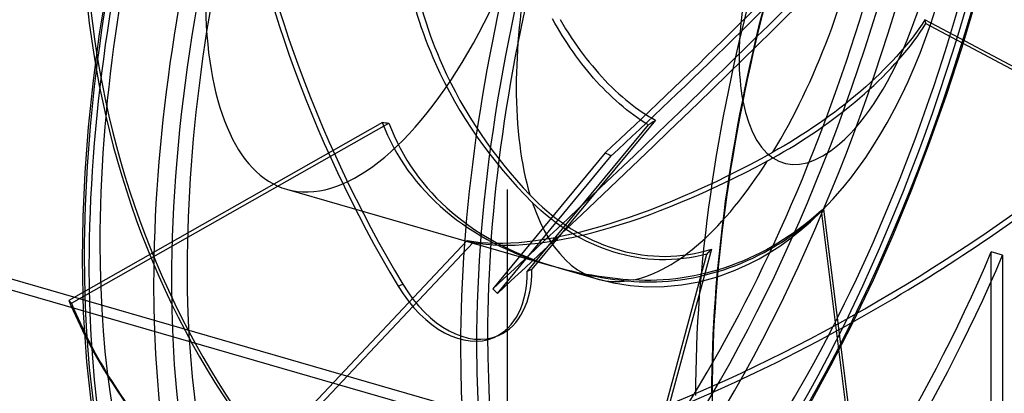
# Model space of a CAD drawing. Header units: millimetres. Extents: x -228 to 228, y -201 to 183.
# Tile 4 of 7: x 0 to 151, y -101 to -44. Entities that reach past the tile are written whole.
import ezdxf

# ---------------------------------------------------------------- set-up
doc = ezdxf.new("R2010")
doc.units = ezdxf.units.MM
doc.layers.add('HIDDEN', color=7, linetype='Continuous')
doc.layers.add('THICK', color=7, linetype='Continuous')

msp = doc.modelspace()

# ---------------------------------------------------------------- linework, layer by layer
at = {"layer": 'HIDDEN'}
for p, q in [((144.43, -48.1), (146.64, -40.65)), ((82.04, -44.44), (81.68, -43.78)), ((82.41, -45.07), (82.04, -44.44)), ((82.78, -45.69), (82.41, -45.07)), ((82.85, -43.86), (83.26, -44.57)), ((83.26, -44.57), (83.68, -45.27)), ((83.68, -45.27), (84.11, -45.95)), ((138.3, -44.6), (137.82, -45.3)), ((138.03, -45.81), (138.47, -45.13)), ((138.75, -43.92), (138.3, -44.6)), ((138.47, -45.13), (138.89, -44.47)), ((138.78, -44.01), (138.75, -43.92)), ((139.68, -44.41), (138.75, -43.92)), ((138.8, -44.11), (138.78, -44.01)), ((138.83, -44.2), (138.8, -44.11)), ((138.85, -44.29), (138.83, -44.2)), ((138.87, -44.38), (138.85, -44.29)), ((138.89, -44.47), (138.87, -44.38)), ((138.89, -44.47), (139.54, -44.81)), ((83.15, -46.3), (82.78, -45.69)), ((83.55, -46.93), (83.15, -46.3)), ((84.11, -45.95), (84.55, -46.63)), ((84.55, -46.63), (85, -47.3)), ((136.77, -46.7), (136.21, -47.41)), ((137.31, -46), (136.77, -46.7)), ((137.04, -47.19), (137.55, -46.5)), ((137.82, -45.3), (137.31, -46)), ((137.55, -46.5), (138.03, -45.81)), ((83.96, -47.56), (83.55, -46.93)), ((84.38, -48.19), (83.96, -47.56)), ((84.81, -48.81), (84.38, -48.19)), ((85, -47.3), (85.45, -47.95)), ((85.45, -47.95), (85.9, -48.59)), ((135.62, -48.12), (135.02, -48.82)), ((136.21, -47.41), (135.62, -48.12)), ((135.95, -48.58), (136.51, -47.89)), ((136.51, -47.89), (137.04, -47.19)), ((142.04, -55.48), (144.43, -48.1)), ((85.25, -49.43), (84.81, -48.81)), ((85.7, -50.04), (85.25, -49.43)), ((85.9, -48.59), (86.37, -49.21)), ((86.37, -49.21), (86.83, -49.82)), ((134.4, -49.52), (133.77, -50.2)), ((135.02, -48.82), (134.4, -49.52)), ((134.77, -49.98), (135.37, -49.28)), ((135.37, -49.28), (135.95, -48.58)), ((86.16, -50.64), (85.7, -50.04)), ((86.61, -51.22), (86.16, -50.64)), ((87.07, -51.78), (86.61, -51.22)), ((86.83, -49.82), (87.3, -50.41)), ((87.3, -50.41), (87.77, -50.98)), ((87.77, -50.98), (88.23, -51.54)), ((133.12, -50.88), (132.47, -51.54)), ((133.77, -50.2), (133.12, -50.88)), ((133.52, -51.35), (134.15, -50.67)), ((134.15, -50.67), (134.77, -49.98)), ((87.52, -52.33), (87.07, -51.78)), ((87.97, -52.84), (87.52, -52.33)), ((88.23, -51.54), (88.71, -52.08)), ((88.71, -52.08), (89.2, -52.63)), ((89.2, -52.63), (89.7, -53.16)), ((131.81, -52.19), (131.13, -52.84)), ((131.56, -53.33), (132.22, -52.68)), ((132.47, -51.54), (131.81, -52.19)), ((132.22, -52.68), (132.87, -52.02)), ((132.87, -52.02), (133.52, -51.35)), ((88.42, -53.35), (87.97, -52.84)), ((88.89, -53.85), (88.42, -53.35)), ((89.36, -54.35), (88.89, -53.85)), ((89.7, -53.16), (90.22, -53.7)), ((90.22, -53.7), (90.74, -54.22)), ((90.74, -54.22), (91.28, -54.73)), ((129.68, -54.17), (128.9, -54.85)), ((130.42, -53.5), (129.68, -54.17)), ((130.21, -54.59), (130.9, -53.96)), ((131.13, -52.84), (130.42, -53.5)), ((130.9, -53.96), (131.56, -53.33)), ((89.84, -54.85), (89.36, -54.35)), ((90.34, -55.33), (89.84, -54.85)), ((90.84, -55.81), (90.34, -55.33)), ((91.37, -56.3), (90.84, -55.81)), ((91.28, -54.73), (91.82, -55.23)), ((91.82, -55.23), (92.37, -55.72)), ((92.37, -55.72), (92.87, -56.14)), ((128.11, -55.52), (127.31, -56.18)), ((128.9, -54.85), (128.11, -55.52)), ((128.76, -55.87), (129.5, -55.23)), ((129.5, -55.23), (130.21, -54.59)), ((139.47, -62.77), (142.04, -55.48)), ((91.92, -56.78), (91.37, -56.3)), ((92.47, -57.24), (91.92, -56.78)), ((93.02, -57.69), (92.47, -57.24)), ((92.87, -56.14), (93.38, -56.55)), ((93.38, -56.55), (93.88, -56.95)), ((93.88, -56.95), (94.39, -57.33)), ((94.39, -57.33), (94.9, -57.7)), ((126.5, -56.83), (125.7, -57.45)), ((126.43, -57.79), (127.23, -57.15)), ((127.31, -56.18), (126.5, -56.83)), ((127.23, -57.15), (128.01, -56.52)), ((128.01, -56.52), (128.76, -55.87)), ((93.58, -58.13), (93.02, -57.69)), ((94.14, -58.54), (93.58, -58.13)), ((94.7, -58.94), (94.14, -58.54)), ((94.9, -57.7), (95.41, -58.05)), ((95.41, -58.05), (95.93, -58.39)), ((95.93, -58.39), (96.44, -58.71)), ((96.44, -58.71), (96.94, -59.01)), ((124.13, -58.64), (123.3, -59.23)), ((124.92, -58.05), (124.13, -58.64)), ((124.8, -59.05), (125.62, -58.42)), ((125.7, -57.45), (124.92, -58.05)), ((125.62, -58.42), (126.43, -57.79)), ((55.59, -59.63), (7.52, -86.92)), ((7.93, -87.37), (56.59, -59.75)), ((77.81, -82.44), (96.4, -60.03)), ((97.45, -59.3), (78.51, -82.13)), ((95.27, -59.33), (94.7, -58.94)), ((95.83, -59.69), (95.27, -59.33)), ((96.4, -60.03), (95.83, -59.69)), ((96.57, -59.91), (96.4, -60.03)), ((96.75, -59.79), (96.57, -59.91)), ((96.93, -59.66), (96.75, -59.79)), ((97.1, -59.54), (96.93, -59.66)), ((96.94, -59.01), (97.45, -59.3)), ((97.28, -59.42), (97.1, -59.54)), ((97.45, -59.3), (97.28, -59.42)), ((122.45, -59.83), (121.58, -60.43)), ((122.27, -60.86), (123.12, -60.27)), ((123.3, -59.23), (122.45, -59.83)), ((123.12, -60.27), (123.97, -59.66)), ((123.97, -59.66), (124.8, -59.05)), ((119.8, -61.59), (118.91, -62.16)), ((120.69, -61.02), (119.8, -61.59)), ((120.55, -62.01), (121.41, -61.44)), ((121.58, -60.43), (120.69, -61.02)), ((121.41, -61.44), (122.27, -60.86)), ((117.15, -63.21), (116.3, -63.7)), ((118.02, -62.7), (117.15, -63.21)), ((117.98, -63.62), (118.84, -63.1)), ((118.91, -62.16), (118.02, -62.7)), ((118.84, -63.1), (119.69, -62.56)), ((119.69, -62.56), (120.55, -62.01)), ((136.74, -69.93), (139.47, -62.77)), ((89.74, -64.29), (72.53, -85.13)), ((73.23, -85.84), (90.65, -64.74)), ((116.3, -63.7), (115.46, -64.18)), ((115.47, -65.07), (116.31, -64.6)), ((116.31, -64.6), (117.14, -64.12)), ((117.14, -64.12), (117.98, -63.62)), ((114.62, -65.54), (115.47, -65.07)), ((146.31, -127.97), (-62.31, -67.75)), ((-60.58, -66.52), (144.58, -125.74)), ((40.9, -69.89), (81.51, -81.61)), ((74.78, -69.91), (74.78, -69.91)), ((74.78, -69.91), (74.78, -69.91)), ((74.78, -69.91), (74.78, -69.91)), ((74.78, -69.91), (74.78, -69.91)), ((74.78, -69.91), (74.78, -69.91)), ((74.78, -69.91), (74.78, -69.91)), ((74.78, -69.91), (74.78, -69.91)), ((74.78, -69.91), (74.78, -69.91)), ((74.78, -69.91), (74.78, -69.91)), ((74.78, -69.91), (74.78, -69.91)), ((74.78, -69.91), (74.78, -69.91)), ((74.78, -69.91), (74.78, -69.91)), ((74.78, -69.91), (74.78, -69.91)), ((74.78, -69.91), (74.78, -69.91)), ((74.78, -69.91), (74.78, -69.91)), ((74.78, -69.91), (74.78, -69.91)), ((74.78, -69.91), (74.78, -69.91)), ((74.78, -69.91), (74.78, -69.91)), ((74.78, -69.91), (74.78, -69.91)), ((74.78, -69.91), (74.78, -69.91)), ((74.78, -69.91), (74.78, -69.91)), ((74.78, -69.91), (74.78, -69.91)), ((74.78, -69.91), (74.78, -69.91)), ((74.78, -69.91), (74.78, -69.91)), ((74.78, -69.91), (74.78, -69.91)), ((74.78, -69.91), (74.78, -69.91)), ((74.78, -69.91), (74.78, -69.91)), ((74.78, -69.91), (74.78, -69.91)), ((74.78, -69.91), (74.78, -69.91)), ((74.78, -69.91), (74.78, -69.91)), ((74.78, -69.91), (74.78, -69.91)), ((74.78, -69.91), (74.78, -69.91)), ((74.78, -69.91), (74.78, -69.91)), ((74.78, -69.91), (74.78, -69.91)), ((74.78, -69.91), (74.78, -69.91)), ((74.78, -69.91), (74.78, -69.91)), ((74.78, -69.91), (74.78, -69.91)), ((74.78, -69.91), (74.78, -69.91)), ((74.78, -69.91), (74.78, -69.91)), ((74.78, -69.91), (74.78, -69.91)), ((74.78, -69.91), (74.78, -69.91)), ((74.78, -69.91), (74.78, -69.91)), ((74.78, -69.91), (74.78, -69.91)), ((74.78, -69.91), (74.78, -69.91)), ((74.78, -69.91), (74.78, -69.91)), ((74.78, -69.91), (74.78, -69.91)), ((74.78, -69.91), (74.78, -69.91)), ((74.78, -69.91), (74.78, -69.91)), ((74.78, -69.91), (74.78, -69.91)), ((74.78, -69.91), (74.78, -69.91)), ((74.78, -69.91), (74.78, -69.91)), ((74.78, -69.91), (74.78, -69.91)), ((74.78, -69.91), (74.78, -69.91)), ((74.78, -69.91), (74.78, -69.91)), ((74.78, -69.91), (74.78, -69.91)), ((74.78, -69.91), (74.78, -69.91)), ((74.78, -69.91), (74.78, -69.91)), ((74.78, -69.91), (74.78, -69.91)), ((74.78, -69.91), (74.78, -69.91)), ((74.78, -69.91), (74.78, -69.91)), ((74.78, -69.91), (74.78, -69.91)), ((74.78, -69.91), (74.78, -69.91)), ((74.78, -69.91), (74.78, -69.91)), ((74.78, -69.91), (74.78, -69.91)), ((74.78, -69.91), (74.78, -69.91)), ((74.78, -69.91), (74.78, -69.91)), ((74.78, -69.91), (74.78, -69.91)), ((74.78, -69.91), (74.78, -69.91)), ((74.78, -69.91), (74.78, -69.91)), ((74.78, -69.91), (74.78, -69.91)), ((74.78, -69.91), (74.78, -69.91)), ((74.78, -69.91), (74.78, -69.91)), ((74.78, -69.91), (74.78, -69.91)), ((74.78, -69.91), (74.78, -69.91)), ((74.78, -69.91), (74.78, -69.91)), ((74.78, -69.91), (74.78, -69.91)), ((74.78, -69.91), (74.78, -69.91)), ((74.78, -69.91), (74.78, -69.91)), ((74.78, -69.91), (74.78, -69.91)), ((74.78, -102.72), (74.78, -69.91)), ((74.78, -102.72), (74.78, -69.91)), ((78.2, -70.74), (78.84, -71.39)), ((133.87, -76.93), (136.74, -69.93)), ((79.22, -72.51), (78.57, -71.89)), ((78.84, -71.39), (79.49, -72.01)), ((79.49, -72.01), (80.14, -72.61)), ((79.89, -73.12), (79.22, -72.51)), ((80.59, -73.73), (79.89, -73.12)), ((80.14, -72.61), (80.82, -73.21)), ((81.32, -74.33), (80.59, -73.73)), ((80.82, -73.21), (81.52, -73.78)), ((81.52, -73.78), (82.25, -74.35)), ((122.1, -73.83), (121.31, -74.51)), ((121.71, -74.3), (122.46, -73.61)), ((122.87, -73.13), (122.1, -73.83)), ((122.46, -73.61), (123.19, -72.92)), ((122.92, -73.1), (122.87, -73.13)), ((127.34, -108.65), (122.87, -73.13)), ((122.98, -73.07), (122.92, -73.1)), ((123.03, -73.03), (122.98, -73.07)), ((123.09, -73), (123.03, -73.03)), ((123.14, -72.96), (123.09, -73)), ((123.19, -72.92), (123.14, -72.96)), ((82.08, -74.91), (81.32, -74.33)), ((82.86, -75.47), (82.08, -74.91)), ((82.25, -74.35), (82.99, -74.89)), ((82.99, -74.89), (83.76, -75.42)), ((83.76, -75.42), (84.54, -75.93)), ((120.5, -75.18), (119.66, -75.82)), ((120.12, -75.63), (120.92, -74.97)), ((121.31, -74.51), (120.5, -75.18)), ((120.92, -74.97), (121.71, -74.3)), ((83.65, -76.01), (82.86, -75.47)), ((84.46, -76.52), (83.65, -76.01)), ((85.26, -77), (84.46, -76.52)), ((84.54, -75.93), (85.34, -76.41)), ((85.34, -76.41), (86.15, -76.86)), ((86.15, -76.86), (86.97, -77.29)), ((117.6, -77.46), (118.46, -76.87)), ((118.82, -76.44), (117.96, -77.04)), ((118.46, -76.87), (119.3, -76.26)), ((119.66, -75.82), (118.82, -76.44)), ((119.3, -76.26), (120.12, -75.63)), ((130.84, -83.77), (133.87, -76.93)), ((68.57, -77.76), (33.51, -114.99)), ((34, -115.73), (69.49, -78.04)), ((86.05, -77.43), (85.26, -77)), ((86.83, -77.84), (86.05, -77.43)), ((87.63, -78.22), (86.83, -77.84)), ((86.97, -77.29), (87.8, -77.69)), ((88.46, -78.58), (87.63, -78.22)), ((87.8, -77.69), (88.64, -78.06)), ((88.64, -78.06), (89.49, -78.4)), ((89.49, -78.4), (90.33, -78.71)), ((116.21, -78.16), (115.33, -78.68)), ((115.86, -78.57), (116.74, -78.03)), ((117.08, -77.61), (116.21, -78.16)), ((116.74, -78.03), (117.6, -77.46)), ((117.96, -77.04), (117.08, -77.61)), ((89.32, -78.93), (88.46, -78.58)), ((90.2, -79.24), (89.32, -78.93)), ((91.09, -79.53), (90.2, -79.24)), ((90.33, -78.71), (91.18, -78.99)), ((91.98, -79.79), (91.09, -79.53)), ((91.18, -78.99), (92.03, -79.24)), ((92.86, -80.01), (91.98, -79.79)), ((92.03, -79.24), (92.87, -79.46)), ((92.87, -79.46), (93.71, -79.65)), ((93.71, -79.65), (94.53, -79.8)), ((94.31, -120.47), (105.32, -79.81)), ((94.53, -79.8), (95.38, -79.93)), ((106.03, -79.06), (94.8, -120.49)), ((95.38, -79.93), (96.24, -80.04)), ((101.63, -80.01), (102.53, -79.88)), ((102.53, -79.88), (103.42, -79.73)), ((103.42, -79.73), (104.3, -79.54)), ((104.3, -79.54), (105.17, -79.31)), ((105.32, -79.81), (104.44, -80.04)), ((105.17, -79.31), (106.03, -79.06)), ((105.44, -79.69), (105.32, -79.81)), ((105.56, -79.56), (105.44, -79.69)), ((105.68, -79.44), (105.56, -79.56)), ((105.8, -79.31), (105.68, -79.44)), ((105.91, -79.19), (105.8, -79.31)), ((106.03, -79.06), (105.91, -79.19)), ((113.57, -79.62), (112.7, -80.05)), ((113.24, -80.01), (114.11, -79.56)), ((114.45, -79.16), (113.57, -79.62)), ((114.11, -79.56), (114.99, -79.08)), ((115.33, -78.68), (114.45, -79.16)), ((114.99, -79.08), (115.86, -78.57)), ((150.64, -80), (148.91, -79.5)), ((148.91, -122.66), (148.91, -79.5)), ((93.73, -80.2), (92.86, -80.01)), ((94.58, -80.36), (93.73, -80.2)), ((95.43, -80.48), (94.58, -80.36)), ((96.3, -80.58), (95.43, -80.48)), ((96.24, -80.04), (97.12, -80.11)), ((97.18, -80.65), (96.3, -80.58)), ((97.12, -80.11), (98.01, -80.16)), ((98.08, -80.69), (97.18, -80.65)), ((98.01, -80.16), (98.91, -80.17)), ((98.99, -80.7), (98.08, -80.69)), ((98.91, -80.17), (99.81, -80.15)), ((99.9, -80.67), (98.99, -80.7)), ((99.81, -80.15), (100.72, -80.09)), ((100.82, -80.61), (99.9, -80.67)), ((100.72, -80.09), (101.63, -80.01)), ((101.73, -80.52), (100.82, -80.61)), ((102.64, -80.39), (101.73, -80.52)), ((103.55, -80.23), (102.64, -80.39)), ((104.44, -80.04), (103.55, -80.23)), ((109.99, -81.23), (109.03, -81.59)), ((109.75, -81.55), (110.65, -81.19)), ((110.92, -80.85), (109.99, -81.23)), ((110.65, -81.19), (111.52, -80.82)), ((111.83, -80.46), (110.92, -80.85)), ((111.52, -80.82), (112.38, -80.43)), ((112.7, -80.05), (111.83, -80.46)), ((112.38, -80.43), (113.24, -80.01)), ((150.64, -80), (150.64, -124.89)), ((77.81, -82.44), (78.51, -82.13)), ((82.58, -81.92), (88.53, -83.64)), ((104.3, -82.97), (103.39, -83.16)), ((105.21, -82.76), (104.3, -82.97)), ((105.1, -83.02), (106.05, -82.77)), ((106.14, -82.51), (105.21, -82.76)), ((106.05, -82.77), (106.99, -82.5)), ((107.1, -82.23), (106.14, -82.51)), ((106.99, -82.5), (107.92, -82.21)), ((108.07, -81.92), (107.1, -82.23)), ((107.92, -82.21), (108.85, -81.89)), ((109.03, -81.59), (108.07, -81.92)), ((108.85, -81.89), (109.75, -81.55)), ((58, -84.72), (58.7, -84.41)), ((88.54, -83.64), (91.02, -84.24)), ((91.02, -84.24), (93.55, -84.64)), ((93.26, -83.93), (94.12, -84)), ((94.97, -83.83), (94.11, -83.78)), ((94.12, -84), (94.97, -84.05)), ((95.84, -83.85), (94.97, -83.83)), ((94.97, -84.05), (95.83, -84.08)), ((95.83, -84.08), (96.7, -84.08)), ((96.75, -83.85), (95.84, -83.85)), ((96.7, -84.08), (97.59, -84.07)), ((97.68, -83.83), (96.75, -83.85)), ((97.59, -84.07), (98.5, -84.03)), ((98.63, -83.79), (97.68, -83.83)), ((98.5, -84.03), (99.42, -83.96)), ((99.59, -83.71), (98.63, -83.79)), ((99.42, -83.96), (100.36, -83.87)), ((100.55, -83.61), (99.59, -83.71)), ((100.36, -83.87), (101.3, -83.75)), ((101.52, -83.48), (100.55, -83.61)), ((101.3, -83.75), (102.25, -83.61)), ((101.45, -84.55), (104.15, -84.06)), ((102.46, -83.33), (101.52, -83.48)), ((102.25, -83.61), (103.2, -83.44)), ((103.39, -83.16), (102.46, -83.33)), ((103.2, -83.44), (104.15, -83.24)), ((104.15, -83.24), (105.1, -83.02)), ((104.15, -84.06), (106.95, -83.3)), ((127.65, -90.48), (130.84, -83.77)), ((72.53, -85.13), (73.23, -85.84)), ((93.55, -84.64), (96.14, -84.83)), ((96.14, -84.83), (98.76, -84.8)), ((98.76, -84.8), (101.45, -84.55)), ((7.52, -86.92), (7.93, -87.37)), ((124.35, -96.92), (127.65, -90.48)), ((73.41, -92.29), (72.71, -92.6)), ((120.92, -103.18), (124.35, -96.92))]:
    msp.add_line(p, q, dxfattribs=at)
for centre, major_axis, ratio, start_param, end_param in [((76.89, -22.19), (37.16, 128.74), 0.433013, -0.982794, 2.158799), ((76.89, -22.19), (35.83, 124.13), 0.433013, 0, 2.158799), ((121.65, -29.6), (51.06, -116.61), 0.644207, -2.595144, -1.373414), ((122.35, -29.29), (-51.06, 116.61), 0.644207, 0.546449, 1.768179), ((76.89, -22.19), (37.16, 128.74), 0.433013, -2.55359, -0.982794), ((78.62, -22.69), (-37.72, -130.66), 0.433013, 0.588003, 2.158799), ((76.89, -22.19), (35.83, 124.13), 0.433013, -3.141592, -0.982794), ((88.53, -25.55), (-37.72, -130.66), 0.433013, 0.588003, 2.158799), ((90.26, -26.05), (-37.16, -128.74), 0.433013, 0.588003, 2.158799), ((90.26, -26.05), (-35.83, -124.13), 0.433013, 0, 2.158799), ((111.65, -37.75), (-90.69, -89.33), 0.056422, 1.069989, 2.29172), ((132.16, -38.15), (-35.83, -124.13), 0.433013, 0.588003, 2.158799), ((133.71, -38.6), (-34.39, -119.14), 0.433013, 0, 2.158799), ((133.71, -38.6), (-35.33, -122.4), 0.433013, 0.588003, 2.158799), ((56.38, -16.27), (15.48, 53.61), 0.433013, -3.141591, -0.982794), ((125.66, -36.27), (-8.54, -29.59), 0.433013, -2.433911, -0.982794), ((112.35, -38.46), (90.69, 89.33), 0.056422, -2.071604, -1.265582), ((120.29, -24.58), (-5.75, -127.17), 0.869848, -1.588221, -0.366491), ((120.78, -24.6), (5.75, 127.17), 0.869848, 1.553372, 2.775102), ((116.46, -33.62), (-44.6, 43.3), 0.866402, 0.61487, 1.139484), ((117.54, -33.93), (-44.6, 43.3), 0.866402, 0.610489, 1.139484), ((116.46, -33.62), (44.78, 45.13), 0.053728, -2.263427, -1.316062), ((117.54, -33.93), (44.78, 45.13), 0.053728, -2.267808, -1.348883), ((104.01, -30.02), (15.48, 53.61), 0.433013, -2.130839, -1.378261), ((104.01, -30.02), (15.48, 53.61), 0.433013, 1.796152, 2.158799), ((56.38, -16.27), (15.48, 53.61), 0.433013, 2.158799, 3.141594), ((125.66, -36.27), (-8.54, -29.59), 0.433013, -0.982794, -0.707682), ((116.46, -33.62), (-44.6, 43.3), 0.866402, 1.139484, 1.562235), ((117.54, -33.93), (-44.6, 43.3), 0.866402, 1.139484, 1.529414), ((104.01, -30.02), (15.48, 53.61), 0.433013, 2.158799, 2.548729), ((116.46, -33.62), (-59.84, -28.46), 0.693516, -0.057785, 0.665703), ((76.52, -22.09), (229.12, -24.68), 0.172169, -1.643729, -1.639349), ((117.54, -33.93), (-59.84, -28.46), 0.693516, -0.062165, 0.665239), ((116.46, -33.62), (-56.44, -39.35), 0.369308, 0.354112, 1.301477), ((76.52, -22.09), (208.34, -108.44), 0.134581, -1.437538, -1.433157), ((117.54, -33.93), (-56.44, -39.35), 0.369308, 0.349731, 1.268656), ((104.01, -30.02), (15.48, 53.61), 0.433013, -2.916237, -2.16366), ((113.22, -30.34), (-106.05, -70.42), 0.454221, 0.474554, 1.696285), ((104.01, -30.02), (15.48, 53.61), 0.433013, 2.58155, 3.334128), ((76.89, -22.19), (35.83, 124.13), 0.433013, 2.158799, 3.141593), ((76.52, -22.09), (210.73, -66.94), 0.251061, -1.528838, -1.524457), ((106.91, -30.86), (35.83, 124.13), 0.433013, -2.48651, -1.845802), ((76.89, -22.19), (37.16, 128.74), 0.433013, 2.158799, 3.729595), ((108.64, -31.36), (-35.83, -124.13), 0.433013, 0.655083, 1.295791), ((66.16, -77.65), (6.55, -14.95), 0.644207, 0.000041, 0.982781), ((66.86, -77.35), (-6.55, 14.95), 0.644207, -3.141552, -2.158812), ((116.46, -33.62), (-59.84, -28.46), 0.693516, 0.665703, 0.88958), ((117.54, -33.93), (-59.84, -28.46), 0.693516, 0.665239, 0.85676), ((66.86, -77.35), (-6.55, 14.95), 0.644207, 1.768179, 3.141633), ((66.16, -77.65), (6.55, -14.95), 0.644207, -1.373414, 0.000041), ((116.8, -24.89), (-95.07, -84.65), 0.791154, -0.264666, 0.000001), ((117.2, -25.34), (95.07, 84.65), 0.791154, 2.876926, 3.141594), ((113.71, -31.08), (106.05, 70.42), 0.454221, -2.667038, -1.756887)]:
    msp.add_ellipse(centre, major_axis=major_axis, ratio=ratio, start_param=start_param, end_param=end_param, dxfattribs=at)
at = {"layer": 'THICK'}
for p, q in [((12.25, -46.07), (13.4, -38.83)), ((139.63, -44.54), (140.36, -42.27)), ((138.85, -46.79), (139.63, -44.54)), ((139.54, -44.81), (158.04, -54.65)), ((157.55, -53.91), (139.68, -44.41)), ((11.31, -53.21), (12.25, -46.07)), ((138.01, -49.01), (138.85, -46.79)), ((137.12, -51.2), (138.01, -49.01)), ((136.17, -53.35), (137.12, -51.2)), ((10.57, -60.35), (11.31, -53.21)), ((135.16, -55.51), (136.17, -53.35)), ((134.09, -57.61), (135.16, -55.51)), ((132.97, -59.68), (134.09, -57.61)), ((10.04, -67.33), (10.57, -60.35)), ((131.86, -61.59), (132.97, -59.68)), ((130.78, -63.32), (131.86, -61.59)), ((129.67, -65), (130.78, -63.32)), ((128.47, -66.69), (129.67, -65)), ((9.72, -74.13), (10.04, -67.33)), ((127.48, -68.01), (128.47, -66.69)), ((124.67, -71.37), (126.4, -69.36)), ((126.4, -69.36), (127.48, -68.01)), ((122.98, -73.16), (124.67, -71.37)), ((121.19, -74.88), (122.98, -73.16)), ((123.19, -72.92), (127.75, -109.11)), ((9.62, -80.72), (9.72, -74.13)), ((119.59, -76.27), (121.19, -74.88)), ((118.06, -77.47), (119.59, -76.27)), ((116.5, -78.59), (118.06, -77.47)), ((113.34, -80.54), (114.89, -79.63)), ((114.89, -79.63), (116.5, -78.59)), ((9.78, -88.76), (9.62, -80.72)), ((109.68, -82.3), (111.8, -81.34)), ((111.8, -81.34), (113.34, -80.54)), ((106.95, -83.3), (109.68, -82.3)), ((10.27, -96.36), (9.78, -88.76)), ((11.32, -105.38), (10.27, -96.36))]:
    msp.add_line(p, q, dxfattribs=at)
for centre, major_axis, ratio, start_param, end_param in [((78.62, -22.69), (-37.72, -130.66), 0.433013, -3.141486, -0.982794), ((90.26, -26.05), (-37.16, -128.74), 0.433013, 2.873127, 5.300392), ((88.53, -25.55), (-37.72, -130.66), 0.433013, -3.141486, -0.982794), ((90.26, -26.05), (-35.83, -124.13), 0.433013, -3.141592, -0.982794), ((133.71, -38.6), (-35.33, -122.4), 0.433013, 2.910045, 5.300392), ((132.16, -38.15), (-35.83, -124.13), 0.433013, -3.141486, -0.982794), ((133.71, -38.6), (-34.39, -119.14), 0.433013, -3.141592, -0.982794), ((167.14, -48.25), (-33.89, -117.41), 0.433013, 2.158799, 5.300392), ((165.58, -47.8), (-34.39, -119.14), 0.433013, -3.141486, -0.982794), ((167.14, -48.25), (33.84, 117.21), 0.433013, 0, 2.158799), ((167.14, -48.25), (33.84, 117.21), 0.433013, -3.141592, -0.982794), ((125.66, -36.27), (-8.54, -29.59), 0.433013, 0.588003, 2.158799), ((125.66, -36.27), (-8.54, -29.59), 0.433013, -0.707682, 0.588003), ((113.71, -31.08), (106.05, 70.42), 0.454221, -1.756887, -1.445308), ((78.62, -22.69), (-37.72, -130.66), 0.433013, -0.982794, 0.000107), ((90.26, -26.05), (-35.83, -124.13), 0.433013, -0.982794, 0), ((88.53, -25.55), (-37.72, -130.66), 0.433013, -0.982794, 0), ((90.26, -26.05), (-37.16, -128.74), 0.433013, -0.982794, 0.20004), ((133.71, -38.6), (-34.39, -119.14), 0.433013, -0.982794, 0), ((132.16, -38.15), (-35.83, -124.13), 0.433013, -0.982794, 0.000107), ((133.71, -38.6), (-35.33, -122.4), 0.433013, -0.982794, 0.231548), ((167.14, -48.25), (33.84, 117.21), 0.433013, 2.158799, 3.141593)]:
    msp.add_ellipse(centre, major_axis=major_axis, ratio=ratio, start_param=start_param, end_param=end_param, dxfattribs=at)

doc.saveas('drawing.dxf')
